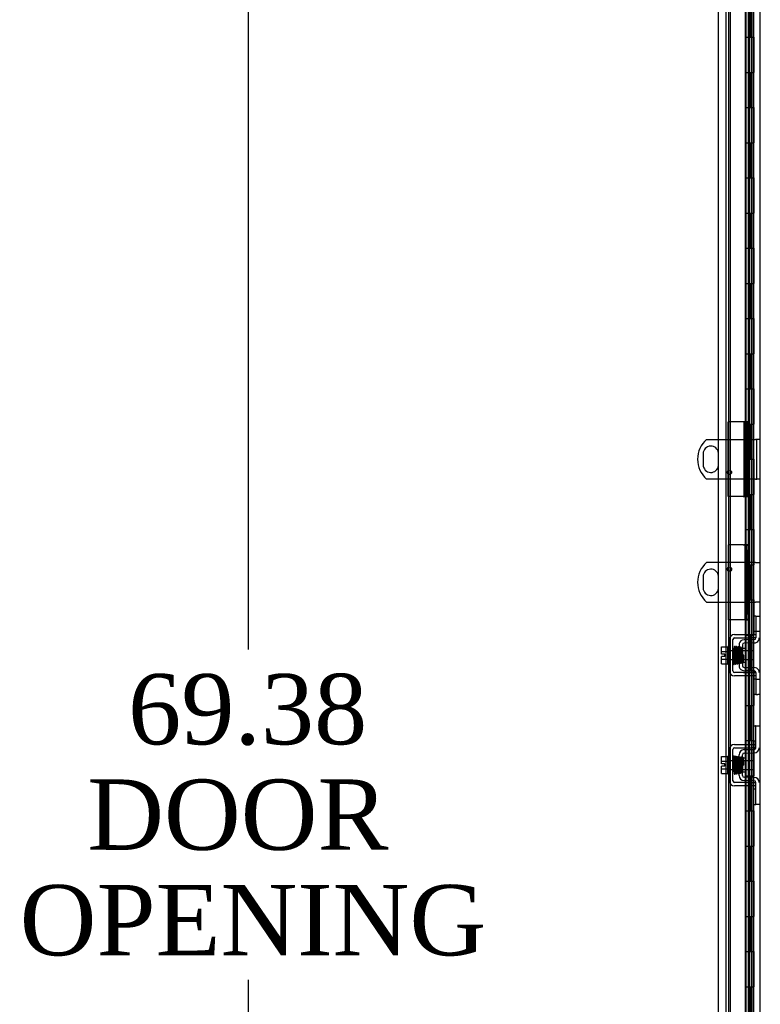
# Model space of a CAD drawing. Header units: inches. Extents: x 2 to 538, y -2 to 358.
# Tile 26 of 43: x 236 to 257, y 178 to 206. Entities that reach past the tile are written whole.
import ezdxf
from ezdxf.enums import TextEntityAlignment as Align
from ezdxf.lldxf.tags import DXFTag

# ---------------------------------------------------------------- set-up
doc = ezdxf.new("R2010")
doc.units = ezdxf.units.IN
doc.header["$MEASUREMENT"] = 0
for name, color, linetype in [('COM40153-2', 7, 'Continuous'), ('COM42667', 7, 'Continuous'), ('COM42780', 7, 'Continuous'), ('COM50780', 7, 'Continuous'), ('COM52167-13', 7, 'Continuous'), ('COM52168-13', 7, 'Continuous'), ('COM54746-68', 7, 'Continuous'), ('COM70220', 7, 'Continuous'), ('COM71189-4', 7, 'Continuous'), ('Default', 7, 'Continuous'), ('SCC19011', 7, 'Continuous'), ('SPR20265', 7, 'Continuous'), ('WAF25035', 7, 'Continuous')]:
    doc.layers.add(name, color=color, linetype=linetype)
doc.styles.add('SEACAD_Times_New_Roman', font='times.ttf')
tags = doc.linetypes.add('HIDDEN2', pattern=[0.1875, 0.125, -0.0625]).pattern_tags.tags
tags[6:7] = [DXFTag(74, 4), DXFTag(75, 0), DXFTag(340, '0'), DXFTag(46, 0.0), DXFTag(50, 0.0), DXFTag(44, 0.0), DXFTag(45, 0.0)]
tags[4:5] = [DXFTag(74, 4), DXFTag(75, 0), DXFTag(340, '0'), DXFTag(46, 0.0), DXFTag(50, 0.0), DXFTag(44, 0.0), DXFTag(45, 0.0)]
doc.dimstyles.new('HAMMOND_(STH_-_540x360)', dxfattribs={"dimtxt": 2, "dimasz": 2.5, "dimexe": 1, "dimexo": 1, "dimgap": 0.5, "dimtad": 0, "dimtih": 1, "dimtoh": 1, "dimzin": 0, "dimdsep": 46, "dimtxsty": 'SEACAD_Times_New_Roman', "dimblk1": '_SE_FILLED', "dimblk2": '_SE_FILLED', "dimsah": 1, "dimcen": 1, "dimadec": 0, "dimazin": 0, "dimtfac": 0.8, "dimtofl": 0, "dimtmove": 0, "dimatfit": 3, "dimfxl": 0, "dimtolj": 1, "dimtzin": 0, "dimarcsym": 0})

# ---------------------------------------------------------------- blocks, each defined once
blk = doc.blocks.new('SE2')
at = {"layer": 'COM40153-2', "color": 7, "linetype": 'HIDDEN2'}
for p, q in [((256.582, 194.754), (256.157, 194.754)), ((256.157, 192.629), (256.157, 194.754)), ((256.639, 194.754), (256.582, 194.754)), ((256.757, 192.629), (256.757, 194.754)), ((256.582, 192.629), (256.157, 192.629)), ((256.582, 192.629), (256.757, 192.629)), ((256.157, 191.254), (256.157, 189.129)), ((256.582, 191.254), (256.157, 191.254)), ((256.582, 191.254), (256.687, 191.254)), ((256.687, 191.254), (256.687, 191.225)), ((256.687, 191.254), (256.757, 191.254)), ((256.757, 191.225), (256.757, 191.254)), ((256.687, 191.111), (256.687, 191.225)), ((256.687, 191.111), (256.687, 190.777)), ((256.757, 191.225), (256.757, 191.111)), ((256.757, 190.777), (256.757, 191.111)), ((256.687, 190.777), (256.687, 189.606)), ((256.687, 190.777), (256.757, 190.777)), ((256.757, 190.777), (256.757, 189.606)), ((256.687, 189.606), (256.687, 189.272)), ((256.687, 189.606), (256.757, 189.606)), ((256.757, 189.272), (256.757, 189.606)), ((256.582, 189.129), (256.157, 189.129)), ((256.6, 189.129), (256.582, 189.129)), ((256.687, 189.158), (256.687, 189.272)), ((256.687, 189.158), (256.687, 189.129)), ((256.687, 189.129), (256.757, 189.129)), ((256.757, 189.272), (256.757, 189.158)), ((256.757, 189.129), (256.757, 189.158))]:
    blk.add_line(p, q, dxfattribs=at)
at = {"layer": 'COM42667', "color": 7, "linetype": 'HIDDEN2'}
for p, q in [((256.194, 187.672), (256.194, 188.563)), ((256.289, 187.672), (256.289, 188.563)), ((256.337, 188.706), (256.592, 188.706)), ((256.337, 188.611), (256.592, 188.611)), ((256.592, 188.706), (256.652, 188.706)), ((256.592, 188.611), (256.652, 188.611)), ((256.652, 188.706), (256.819, 188.706)), ((256.652, 188.611), (256.819, 188.611)), ((256.819, 188.706), (256.944, 188.706)), ((256.944, 188.611), (256.819, 188.611)), ((256.944, 188.649), (256.944, 188.611)), ((256.592, 187.624), (256.337, 187.624)), ((256.592, 187.624), (256.652, 187.624)), ((256.652, 187.624), (256.819, 187.624)), ((256.819, 187.624), (256.944, 187.624)), ((256.944, 187.624), (256.944, 187.586)), ((256.592, 187.529), (256.337, 187.529)), ((256.652, 187.529), (256.592, 187.529)), ((256.819, 187.529), (256.652, 187.529)), ((256.944, 187.529), (256.819, 187.529)), ((256.194, 184.548), (256.194, 185.439)), ((256.289, 184.548), (256.289, 185.439)), ((256.337, 185.582), (256.819, 185.582)), ((256.337, 185.487), (256.819, 185.487)), ((256.819, 185.582), (256.944, 185.582)), ((256.944, 185.487), (256.819, 185.487)), ((256.819, 184.5), (256.337, 184.5)), ((256.819, 184.405), (256.337, 184.405)), ((256.819, 184.5), (256.944, 184.5)), ((256.944, 184.405), (256.819, 184.405))]:
    blk.add_line(p, q, dxfattribs=at)
for centre, radius, start, end in [((256.337, 188.563), 0.143, 90, 180), ((256.337, 188.563), 0.048, 90, 180), ((256.337, 187.672), 0.143, 180, 270), ((256.337, 187.672), 0.048, 180, 270), ((256.337, 185.439), 0.143, 90, 180), ((256.337, 185.439), 0.048, 90, 180), ((256.337, 184.548), 0.143, 180, 270), ((256.337, 184.548), 0.048, 180, 270)]:
    blk.add_arc(centre, radius, start, end, dxfattribs=at)
at = {"layer": 'COM42780', "color": 7, "linetype": 'HIDDEN2'}
for p, q in [((256.947, 189.233), (256.88, 189.233)), ((256.88, 189.233), (256.88, 188.796)), ((256.947, 189.233), (256.947, 188.796)), ((256.947, 189.233), (256.997, 189.233)), ((256.997, 189.233), (257.039, 189.233)), ((256.947, 188.796), (256.88, 188.796)), ((256.944, 188.796), (256.944, 188.649)), ((256.997, 188.796), (256.947, 188.796)), ((257.039, 188.796), (256.997, 188.796)), ((256.608, 188.557), (256.553, 188.546)), ((256.897, 188.563), (256.608, 188.557)), ((256.899, 188.468), (256.609, 188.462)), ((256.467, 188.414), (256.467, 187.821)), ((256.562, 188.414), (256.562, 187.821)), ((256.657, 188.313), (256.562, 188.313)), ((256.657, 187.923), (256.657, 188.313)), ((256.562, 187.923), (256.657, 187.923)), ((256.553, 187.689), (256.608, 187.678)), ((256.608, 187.678), (256.897, 187.673)), ((256.609, 187.773), (256.899, 187.767)), ((256.947, 187.439), (256.88, 187.439)), ((256.88, 187.439), (256.88, 187.002)), ((256.944, 187.586), (256.944, 187.439)), ((256.947, 187.439), (256.947, 187.002)), ((256.947, 187.439), (256.997, 187.439)), ((256.997, 187.439), (257.039, 187.439)), ((256.947, 187.002), (256.88, 187.002)), ((256.947, 187.002), (256.997, 187.002)), ((257.039, 187.002), (256.997, 187.002)), ((256.88, 185.672), (256.88, 186.109)), ((256.88, 186.109), (256.93, 186.109)), ((256.944, 186.109), (256.93, 186.109)), ((256.944, 185.859), (256.944, 186.109)), ((256.944, 186.109), (257.039, 186.109)), ((256.93, 185.672), (256.88, 185.672)), ((256.93, 185.672), (256.944, 185.672)), ((256.944, 185.486), (256.944, 185.859)), ((256.608, 185.433), (256.897, 185.439)), ((256.467, 184.697), (256.467, 185.29)), ((256.562, 184.697), (256.562, 185.29)), ((256.657, 185.189), (256.562, 185.189)), ((256.609, 185.338), (256.899, 185.344)), ((256.657, 185.189), (256.657, 184.799)), ((256.562, 184.799), (256.657, 184.799)), ((256.897, 184.549), (256.608, 184.554)), ((256.899, 184.643), (256.609, 184.649)), ((256.88, 183.878), (256.88, 184.315)), ((256.88, 184.315), (256.93, 184.315)), ((256.944, 184.315), (256.93, 184.315)), ((256.944, 184.128), (256.944, 184.501)), ((256.944, 183.878), (256.944, 184.128)), ((256.88, 183.878), (256.93, 183.878)), ((256.93, 183.878), (256.944, 183.878)), ((257.039, 183.878), (256.944, 183.878))]:
    blk.add_line(p, q, dxfattribs=at)
for centre, radius, start, end in [((256.61, 188.414), 0.143, 113.3335, 180), ((256.61, 188.414), 0.048, 91, 180), ((256.896, 188.61), 0.048, 271, 0), ((256.896, 188.61), 0.143, 271, 333.0918), ((256.896, 188.61), 0.143, 333.0918, 0), ((256.61, 187.821), 0.143, 180, 246.6665), ((256.61, 187.821), 0.048, 180, 269), ((256.896, 187.625), 0.048, 0, 89), ((256.896, 187.625), 0.143, 26.9082, 89), ((256.896, 187.625), 0.143, 0, 26.9082), ((256.61, 185.29), 0.143, 91, 180), ((256.896, 185.486), 0.048, 271, 0), ((256.896, 185.486), 0.143, 271, 0), ((256.61, 185.29), 0.048, 91, 180), ((256.61, 184.697), 0.143, 180, 269), ((256.61, 184.697), 0.048, 180, 269), ((256.896, 184.501), 0.048, 0, 89), ((256.896, 184.501), 0.143, 0, 89)]:
    blk.add_arc(centre, radius, start, end, dxfattribs=at)
at = {"layer": 'COM50780', "color": 7, "linetype": 'Continuous'}
for p, q in [((255.543, 194.254), (255.882, 194.254)), ((255.445, 193.848), (255.445, 193.535)), ((255.882, 193.129), (255.543, 193.129)), ((255.882, 190.754), (255.543, 190.754)), ((255.445, 190.348), (255.445, 190.035)), ((255.543, 189.629), (255.882, 189.629))]:
    blk.add_line(p, q, dxfattribs=at)
at = {"layer": 'COM50780', "color": 7, "linetype": 'HIDDEN2'}
for p, q in [((255.882, 194.254), (256.931, 194.254)), ((256.967, 194.254), (256.931, 194.254)), ((256.967, 193.129), (256.967, 194.254)), ((257.039, 194.254), (256.967, 194.254)), ((255.883, 193.535), (255.883, 193.848)), ((256.931, 193.129), (255.882, 193.129)), ((256.931, 193.129), (256.967, 193.129)), ((257.039, 193.129), (256.967, 193.129)), ((256.931, 190.754), (255.882, 190.754)), ((256.931, 190.754), (257.039, 190.754)), ((255.883, 190.035), (255.883, 190.348)), ((255.882, 189.629), (256.931, 189.629)), ((257.039, 189.629), (256.931, 189.629))]:
    blk.add_line(p, q, dxfattribs=at)
for centre in [(256.192, 193.317), (256.192, 190.567)]:
    blk.add_circle(centre, 0.0625, dxfattribs=at)
at = {"layer": 'COM50780', "color": 7, "linetype": 'Continuous'}
for centre, radius, start, end in [((256.039, 193.692), 0.75, 131.4096, 228.5904), ((255.664, 193.848), 0.219, 4.7459, 180), ((255.664, 193.535), 0.219, 180, 355.2541), ((256.039, 190.192), 0.75, 131.4096, 228.5904), ((255.664, 190.348), 0.219, 4.7459, 180), ((255.664, 190.035), 0.219, 180, 355.2541)]:
    blk.add_arc(centre, radius, start, end, dxfattribs=at)
at = {"layer": 'COM50780', "color": 7, "linetype": 'HIDDEN2'}
for centre, start, end in [((255.664, 193.848), 0, 4.7459), ((255.664, 193.535), 355.2541, 0), ((255.664, 190.348), 0, 4.7459), ((255.664, 190.035), 355.2541, 0)]:
    blk.add_arc(centre, 0.219, start, end, dxfattribs=at)
at = {"layer": 'COM52167-13', "color": 7, "linetype": 'Continuous'}
for p, q in [((255.882, 151.541), (255.882, 221.842)), ((256.652, 151.493), (256.652, 221.89))]:
    blk.add_line(p, q, dxfattribs=at)
at = {"layer": 'COM52167-13', "color": 7, "linetype": 'HIDDEN2'}
for p, q in [((256.757, 194.754), (256.757, 220.917)), ((256.757, 194.754), (256.688, 194.754)), ((256.688, 194.754), (256.688, 192.628)), ((256.688, 192.628), (256.757, 192.628)), ((256.757, 152.466), (256.757, 192.628))]:
    blk.add_line(p, q, dxfattribs=at)
at = {"layer": 'COM52168-13', "color": 7, "linetype": 'HIDDEN2'}
for p, q in [((256.6, 194.754), (256.6, 192.628)), ((256.692, 194.754), (256.692, 192.628)), ((256.757, 192.628), (256.757, 194.754)), ((256.692, 191.255), (256.6, 191.255)), ((256.639, 189.129), (256.639, 191.255)), ((256.688, 189.129), (256.688, 191.255)), ((256.752, 191.255), (256.692, 191.255)), ((256.752, 191.255), (256.757, 191.255)), ((256.687, 189.129), (256.6, 189.129)), ((256.757, 189.129), (256.757, 189.129))]:
    blk.add_line(p, q, dxfattribs=at)
at = {"layer": 'COM54746-68', "color": 7, "linetype": 'HIDDEN2'}
for p, q in [((256.166, 220.692), (256.166, 152.692)), ((256.721, 220.692), (256.721, 152.692)), ((256.821, 152.692), (256.821, 220.692)), ((256.771, 205.692), (256.771, 206.692)), ((256.812, 205.692), (256.812, 206.692)), ((256.888, 205.692), (256.888, 206.692)), ((256.76, 204.692), (256.76, 205.692)), ((256.857, 205.692), (256.888, 205.692)), ((256.883, 205.692), (256.883, 204.692)), ((256.888, 204.692), (256.888, 205.692)), ((256.771, 203.692), (256.771, 204.692)), ((256.812, 203.692), (256.812, 204.692)), ((256.857, 204.692), (256.888, 204.692)), ((256.888, 203.692), (256.888, 204.692)), ((256.76, 202.692), (256.76, 203.692)), ((256.857, 203.692), (256.888, 203.692)), ((256.883, 203.692), (256.883, 202.692)), ((256.888, 202.692), (256.888, 203.692)), ((256.771, 201.692), (256.771, 202.692)), ((256.812, 201.692), (256.812, 202.692)), ((256.857, 202.692), (256.888, 202.692)), ((256.888, 201.692), (256.888, 202.692)), ((256.76, 200.692), (256.76, 201.692)), ((256.857, 201.692), (256.888, 201.692)), ((256.883, 201.692), (256.883, 200.692)), ((256.888, 200.692), (256.888, 201.692)), ((256.771, 199.692), (256.771, 200.692)), ((256.812, 199.692), (256.812, 200.692)), ((256.857, 200.692), (256.888, 200.692)), ((256.888, 199.692), (256.888, 200.692)), ((256.76, 198.692), (256.76, 199.692)), ((256.857, 199.692), (256.888, 199.692)), ((256.883, 199.692), (256.883, 198.692)), ((256.888, 198.692), (256.888, 199.692)), ((256.771, 197.692), (256.771, 198.692)), ((256.812, 197.692), (256.812, 198.692)), ((256.857, 198.692), (256.888, 198.692)), ((256.888, 197.692), (256.888, 198.692)), ((256.76, 196.692), (256.76, 197.692)), ((256.857, 197.692), (256.888, 197.692)), ((256.883, 197.692), (256.883, 196.692)), ((256.888, 196.692), (256.888, 197.692)), ((256.771, 195.692), (256.771, 196.692)), ((256.812, 195.692), (256.812, 196.692)), ((256.857, 196.692), (256.888, 196.692)), ((256.888, 195.692), (256.888, 196.692)), ((256.76, 194.692), (256.76, 195.692)), ((256.857, 195.692), (256.888, 195.692)), ((256.883, 195.692), (256.883, 194.692)), ((256.888, 194.692), (256.888, 195.692)), ((256.771, 193.692), (256.771, 194.692)), ((256.812, 193.692), (256.812, 194.692)), ((256.857, 194.692), (256.888, 194.692)), ((256.888, 193.692), (256.888, 194.692)), ((256.76, 192.692), (256.76, 193.692)), ((256.857, 193.692), (256.888, 193.692)), ((256.883, 193.692), (256.883, 192.692)), ((256.888, 192.692), (256.888, 193.692)), ((256.771, 191.692), (256.771, 192.692)), ((256.812, 191.692), (256.812, 192.692)), ((256.857, 192.692), (256.888, 192.692)), ((256.888, 191.692), (256.888, 192.692)), ((256.76, 190.692), (256.76, 191.692)), ((256.857, 191.692), (256.888, 191.692)), ((256.883, 191.692), (256.883, 190.692)), ((256.888, 190.692), (256.888, 191.692)), ((256.771, 189.692), (256.771, 190.692)), ((256.812, 189.692), (256.812, 190.692)), ((256.857, 190.692), (256.888, 190.692)), ((256.888, 189.692), (256.888, 190.692)), ((256.76, 188.692), (256.76, 189.692)), ((256.857, 189.692), (256.888, 189.692)), ((256.883, 189.692), (256.883, 188.692)), ((256.888, 188.692), (256.888, 189.692)), ((256.771, 187.692), (256.771, 188.692)), ((256.812, 187.692), (256.812, 188.692)), ((256.857, 188.692), (256.888, 188.692)), ((256.888, 187.692), (256.888, 188.692)), ((256.76, 186.692), (256.76, 187.692)), ((256.857, 187.692), (256.888, 187.692)), ((256.883, 187.692), (256.883, 186.692)), ((256.888, 186.692), (256.888, 187.692)), ((256.771, 185.692), (256.771, 186.692)), ((256.812, 185.692), (256.812, 186.692)), ((256.857, 186.692), (256.888, 186.692)), ((256.888, 185.692), (256.888, 186.692)), ((256.76, 184.692), (256.76, 185.692)), ((256.857, 185.692), (256.888, 185.692)), ((256.883, 185.692), (256.883, 184.692)), ((256.888, 184.692), (256.888, 185.692)), ((256.771, 183.692), (256.771, 184.692)), ((256.812, 183.692), (256.812, 184.692)), ((256.857, 184.692), (256.888, 184.692)), ((256.888, 183.692), (256.888, 184.692)), ((256.76, 182.692), (256.76, 183.692)), ((256.857, 183.692), (256.888, 183.692)), ((256.883, 183.692), (256.883, 182.692)), ((256.888, 182.692), (256.888, 183.692)), ((256.771, 181.692), (256.771, 182.692)), ((256.812, 181.692), (256.812, 182.692)), ((256.857, 182.692), (256.888, 182.692)), ((256.888, 181.692), (256.888, 182.692)), ((256.76, 180.692), (256.76, 181.692)), ((256.857, 181.692), (256.888, 181.692)), ((256.883, 181.692), (256.883, 180.692)), ((256.888, 180.692), (256.888, 181.692)), ((256.771, 179.692), (256.771, 180.692)), ((256.812, 179.692), (256.812, 180.692)), ((256.857, 180.692), (256.888, 180.692)), ((256.888, 179.692), (256.888, 180.692)), ((256.76, 178.692), (256.76, 179.692)), ((256.857, 179.692), (256.888, 179.692)), ((256.883, 179.692), (256.883, 178.692)), ((256.888, 178.692), (256.888, 179.692)), ((256.771, 177.692), (256.771, 178.692)), ((256.812, 177.692), (256.812, 178.692)), ((256.857, 178.692), (256.888, 178.692)), ((256.888, 177.692), (256.888, 178.692))]:
    blk.add_line(p, q, dxfattribs=at)
at = {"layer": 'COM54746-68', "color": 7, "linetype": 'Continuous'}
for p, q in [((256.654, 206.692), (256.654, 205.692)), ((256.857, 206.692), (256.857, 205.692)), ((256.654, 205.692), (256.857, 205.692)), ((256.654, 205.692), (256.857, 205.692)), ((256.654, 205.692), (256.654, 204.692)), ((256.857, 205.692), (256.857, 204.692)), ((256.654, 204.692), (256.654, 203.692)), ((256.654, 204.692), (256.857, 204.692)), ((256.654, 204.692), (256.857, 204.692)), ((256.857, 204.692), (256.857, 203.692)), ((256.654, 203.692), (256.857, 203.692)), ((256.654, 203.692), (256.857, 203.692)), ((256.654, 203.692), (256.654, 202.692)), ((256.857, 203.692), (256.857, 202.692)), ((256.654, 202.692), (256.654, 201.692)), ((256.654, 202.692), (256.857, 202.692)), ((256.654, 202.692), (256.857, 202.692)), ((256.857, 202.692), (256.857, 201.692)), ((256.654, 201.692), (256.857, 201.692)), ((256.654, 201.692), (256.857, 201.692)), ((256.654, 201.692), (256.654, 200.692)), ((256.857, 201.692), (256.857, 200.692)), ((256.654, 200.692), (256.654, 199.692)), ((256.654, 200.692), (256.857, 200.692)), ((256.654, 200.692), (256.857, 200.692)), ((256.857, 200.692), (256.857, 199.692)), ((256.654, 199.692), (256.857, 199.692)), ((256.654, 199.692), (256.857, 199.692)), ((256.654, 199.692), (256.654, 198.692)), ((256.857, 199.692), (256.857, 198.692)), ((256.654, 198.692), (256.654, 197.692)), ((256.654, 198.692), (256.857, 198.692)), ((256.654, 198.692), (256.857, 198.692)), ((256.857, 198.692), (256.857, 197.692)), ((256.654, 197.692), (256.857, 197.692)), ((256.654, 197.692), (256.857, 197.692)), ((256.654, 197.692), (256.654, 196.692)), ((256.857, 197.692), (256.857, 196.692)), ((256.654, 196.692), (256.654, 195.692)), ((256.654, 196.692), (256.857, 196.692)), ((256.654, 196.692), (256.857, 196.692)), ((256.857, 196.692), (256.857, 195.692)), ((256.654, 195.692), (256.857, 195.692)), ((256.654, 195.692), (256.857, 195.692)), ((256.654, 195.692), (256.654, 194.692)), ((256.857, 195.692), (256.857, 194.692)), ((256.654, 194.692), (256.654, 193.692)), ((256.654, 194.692), (256.857, 194.692)), ((256.654, 194.692), (256.857, 194.692)), ((256.857, 194.692), (256.857, 193.692)), ((256.654, 193.692), (256.857, 193.692)), ((256.654, 193.692), (256.857, 193.692)), ((256.654, 193.692), (256.654, 192.692)), ((256.857, 193.692), (256.857, 192.692)), ((256.654, 192.692), (256.654, 191.692)), ((256.654, 192.692), (256.857, 192.692)), ((256.654, 192.692), (256.857, 192.692)), ((256.857, 192.692), (256.857, 191.692)), ((256.654, 191.692), (256.857, 191.692)), ((256.654, 191.692), (256.857, 191.692)), ((256.654, 191.692), (256.654, 190.692)), ((256.857, 191.692), (256.857, 190.692)), ((256.654, 190.692), (256.654, 189.692)), ((256.654, 190.692), (256.857, 190.692)), ((256.654, 190.692), (256.857, 190.692)), ((256.857, 190.692), (256.857, 189.692)), ((256.654, 189.692), (256.857, 189.692)), ((256.654, 189.692), (256.857, 189.692)), ((256.654, 189.692), (256.654, 188.692)), ((256.857, 189.692), (256.857, 188.692)), ((256.654, 188.692), (256.654, 187.692)), ((256.654, 188.692), (256.857, 188.692)), ((256.654, 188.692), (256.857, 188.692)), ((256.857, 188.692), (256.857, 187.692)), ((256.654, 187.692), (256.857, 187.692)), ((256.654, 187.692), (256.857, 187.692)), ((256.654, 187.692), (256.654, 186.692)), ((256.857, 187.692), (256.857, 186.692)), ((256.654, 186.692), (256.654, 185.692)), ((256.654, 186.692), (256.857, 186.692)), ((256.654, 186.692), (256.857, 186.692)), ((256.857, 186.692), (256.857, 185.692)), ((256.654, 185.692), (256.857, 185.692)), ((256.654, 185.692), (256.857, 185.692)), ((256.654, 185.692), (256.654, 184.692)), ((256.857, 185.692), (256.857, 184.692)), ((256.654, 184.692), (256.654, 183.692)), ((256.654, 184.692), (256.857, 184.692)), ((256.654, 184.692), (256.857, 184.692)), ((256.857, 184.692), (256.857, 183.692)), ((256.654, 183.692), (256.857, 183.692)), ((256.654, 183.692), (256.857, 183.692)), ((256.654, 183.692), (256.654, 182.692)), ((256.857, 183.692), (256.857, 182.692)), ((256.654, 182.692), (256.654, 181.692)), ((256.654, 182.692), (256.857, 182.692)), ((256.654, 182.692), (256.857, 182.692)), ((256.857, 182.692), (256.857, 181.692)), ((256.654, 181.692), (256.857, 181.692)), ((256.654, 181.692), (256.857, 181.692)), ((256.654, 181.692), (256.654, 180.692)), ((256.857, 181.692), (256.857, 180.692)), ((256.654, 180.692), (256.654, 179.692)), ((256.654, 180.692), (256.857, 180.692)), ((256.654, 180.692), (256.857, 180.692)), ((256.857, 180.692), (256.857, 179.692)), ((256.654, 179.692), (256.857, 179.692)), ((256.654, 179.692), (256.857, 179.692)), ((256.654, 179.692), (256.654, 178.692)), ((256.857, 179.692), (256.857, 178.692)), ((256.654, 178.692), (256.654, 177.692)), ((256.654, 178.692), (256.857, 178.692)), ((256.654, 178.692), (256.857, 178.692)), ((256.857, 178.692), (256.857, 177.692))]:
    blk.add_line(p, q, dxfattribs=at)
at = {"layer": 'COM70220', "color": 7, "linetype": 'HIDDEN2'}
blk.add_line((256.227, 152.012), (256.227, 221.159), dxfattribs=at)
at = {"layer": 'COM71189-4', "color": 7, "linetype": 'HIDDEN2'}
blk.add_line((256.102, 151.898), (256.102, 221.273), dxfattribs=at)
at = {"layer": 'COM71189-4', "color": 7, "linetype": 'Continuous'}
blk.add_line((257.069, 151.898), (257.069, 221.273), dxfattribs=at)
at = {"layer": 'SCC19011', "color": 7, "linetype": 'HIDDEN2'}
for p, q in [((255.968, 188.359), (256.149, 188.359)), ((255.968, 188.226), (255.968, 188.359)), ((255.968, 188.226), (256.149, 188.226)), ((255.968, 188.152), (255.968, 188.226)), ((256.881, 188.24), (256.149, 188.24)), ((256.881, 187.996), (256.881, 188.24)), ((256.063, 188.152), (255.968, 188.152)), ((255.968, 188.009), (255.968, 188.084)), ((256.063, 188.084), (255.968, 188.084)), ((255.968, 188.009), (256.149, 188.009)), ((255.968, 187.877), (255.968, 188.009)), ((256.063, 188.084), (256.063, 188.152)), ((256.149, 187.996), (256.881, 187.996)), ((255.968, 187.877), (256.149, 187.877)), ((255.968, 185.235), (256.149, 185.235)), ((255.968, 185.102), (255.968, 185.235)), ((255.968, 185.102), (256.149, 185.102)), ((255.968, 185.028), (255.968, 185.102)), ((256.881, 185.116), (256.149, 185.116)), ((256.881, 185.116), (256.881, 184.872)), ((256.063, 185.028), (255.968, 185.028)), ((255.968, 184.885), (255.968, 184.96)), ((256.063, 184.96), (255.968, 184.96)), ((255.968, 184.885), (256.149, 184.885)), ((255.968, 184.753), (255.968, 184.885)), ((256.063, 184.96), (256.063, 185.028)), ((256.149, 184.872), (256.881, 184.872)), ((255.968, 184.753), (256.149, 184.753))]:
    blk.add_line(p, q, dxfattribs=at)
at = {"layer": 'SPR20265', "color": 7, "linetype": 'HIDDEN2'}
for p, q in [((256.601, 188.118), (256.566, 188.118)), ((256.601, 184.994), (256.566, 184.994))]:
    blk.add_line(p, q, dxfattribs=at)
for centre, radius, start, end in [((261.239, 188.295), 4.954, 180.0627, 184.8324), ((261.211, 188.294), 4.891, 180.0417, 184.8553), ((261.239, 184.816), 4.954, 175.1676, 179.9373), ((256.421, 185.218), 0.0181, 0.2962, 180.6354), ((261.211, 184.817), 4.891, 179.5941, 179.9583)]:
    blk.add_arc(centre, radius, start, end, dxfattribs=at)
blk.add_ellipse((256.302, 188.29), major_axis=(0.0175, 0), ratio=0.707107, start_param=0.007092, end_param=3.171396, dxfattribs=at)
blk.add_ellipse((256.302, 184.821), major_axis=(0.0175, 0), ratio=0.707107, dxfattribs=at)
for points, knots in [([(256.326, 188.344), (256.325, 188.335), (256.323, 188.31), (256.322, 188.275), (256.321, 188.26)], [0.1067733, 0.1067733, 0.1067733, 0.1067733, 0.2186198, 0.288347, 0.288347, 0.288347, 0.288347]), ([(256.364, 188.353), (256.364, 188.356), (256.363, 188.362), (256.357, 188.369), (256.35, 188.372), (256.343, 188.372), (256.336, 188.37), (256.332, 188.365), (256.329, 188.36), (256.328, 188.356), (256.328, 188.354)], [0, 0, 0, 0, 0.156089, 0.311601, 0.454811, 0.580816, 0.702069, 0.815536, 0.915769, 1, 1, 1, 1]), ([(256.329, 188.353), (256.33, 188.349), (256.332, 188.342), (256.335, 188.293), (256.338, 188.218), (256.34, 188.139), (256.343, 188.074), (256.344, 188.025), (256.346, 187.98), (256.348, 187.94), (256.35, 187.908), (256.352, 187.887), (256.353, 187.879), (256.354, 187.879), (256.355, 187.879)], [0, 0, 0, 0, 0.1061362, 0.2174647, 0.333926, 0.4557017, 0.5188968, 0.5834438, 0.6493904, 0.7166983, 0.7853922, 0.8555186, 0.9270505, 0.9466489, 0.9466489, 0.9466489, 0.9466489]), ([(256.388, 187.89), (256.387, 187.89), (256.386, 187.891), (256.384, 187.915), (256.382, 187.963), (256.38, 188.015), (256.378, 188.06), (256.376, 188.109), (256.375, 188.159), (256.373, 188.209), (256.371, 188.255), (256.369, 188.296), (256.368, 188.328), (256.366, 188.35), (256.364, 188.354), (256.364, 188.356)], [0.0603561, 0.0603561, 0.0603561, 0.0603561, 0.1038936, 0.2137208, 0.3293588, 0.3897246, 0.4515679, 0.5148967, 0.5797272, 0.6460597, 0.7138612, 0.7831568, 0.8539667, 0.9262377, 1, 1, 1, 1]), ([(256.377, 188.344), (256.376, 188.336), (256.374, 188.322), (256.372, 188.283), (256.371, 188.259), (256.371, 188.255)], [0, 0, 0, 0, 0.1246717, 0.2494602, 0.2700157, 0.2700157, 0.2700157, 0.2700157]), ([(256.413, 188.346), (256.413, 188.347), (256.413, 188.349), (256.412, 188.351), (256.411, 188.354), (256.41, 188.357), (256.408, 188.359), (256.405, 188.361), (256.402, 188.363), (256.397, 188.364), (256.391, 188.363), (256.384, 188.359), (256.378, 188.35), (256.377, 188.344), (256.377, 188.34)], [0, 0, 0, 0, 0.042091, 0.081647, 0.120191, 0.15929, 0.200316, 0.244307, 0.29197, 0.343782, 0.463061, 0.615509, 0.797242, 1, 1, 1, 1]), ([(256.379, 188.342), (256.379, 188.342), (256.381, 188.34), (256.383, 188.315), (256.386, 188.266), (256.388, 188.215), (256.389, 188.171), (256.391, 188.123), (256.393, 188.075), (256.394, 188.027), (256.396, 187.983), (256.398, 187.945), (256.4, 187.915), (256.402, 187.895), (256.403, 187.892), (256.404, 187.89)], [0.053432, 0.053432, 0.053432, 0.053432, 0.1058673, 0.2171381, 0.3338118, 0.3944484, 0.4564245, 0.5197508, 0.5844221, 0.6504012, 0.7176964, 0.7863335, 0.8562538, 0.9274659, 1, 1, 1, 1]), ([(256.438, 187.894), (256.437, 187.897), (256.436, 187.902), (256.433, 187.948), (256.43, 188.006), (256.428, 188.062), (256.426, 188.109), (256.425, 188.157), (256.423, 188.204), (256.421, 188.249), (256.419, 188.288), (256.417, 188.32), (256.416, 188.342), (256.414, 188.351), (256.413, 188.351), (256.413, 188.351)], [0, 0, 0, 0, 0.1045038, 0.2144634, 0.330083, 0.3903051, 0.451994, 0.5151688, 0.5798125, 0.6459641, 0.7136653, 0.7828829, 0.8536605, 0.9260423, 0.9527188, 0.9527188, 0.9527188, 0.9527188]), ([(256.427, 188.338), (256.426, 188.333), (256.424, 188.311), (256.422, 188.272), (256.421, 188.249)], [0.1071892, 0.1071892, 0.1071892, 0.1071892, 0.2193565, 0.3334396, 0.3334396, 0.3334396, 0.3334396]), ([(256.465, 188.333), (256.465, 188.338), (256.464, 188.344), (256.457, 188.353), (256.451, 188.355), (256.447, 188.356), (256.443, 188.356), (256.44, 188.355), (256.436, 188.353), (256.433, 188.35), (256.431, 188.347), (256.429, 188.343), (256.429, 188.34), (256.429, 188.339)], [0, 0, 0, 0, 0.314139, 0.451364, 0.572135, 0.625408, 0.67627, 0.728029, 0.781154, 0.835554, 0.89067, 0.945715, 1, 1, 1, 1]), ([(256.43, 188.335), (256.431, 188.329), (256.432, 188.319), (256.435, 188.281), (256.437, 188.235), (256.439, 188.185), (256.44, 188.135), (256.443, 188.075), (256.445, 188.012), (256.448, 187.957), (256.45, 187.921), (256.452, 187.902), (256.454, 187.894), (256.459, 187.887), (256.465, 187.883), (256.472, 187.882), (256.478, 187.884), (256.485, 187.888), (256.488, 187.894), (256.491, 187.906), (256.493, 187.933), (256.495, 187.967), (256.496, 187.986), (256.496, 187.993)], [0, 0, 0, 0, 0.0498062, 0.0966276, 0.140488, 0.1813946, 0.2193247, 0.2542949, 0.3151029, 0.3652644, 0.4095039, 0.4485899, 0.4658122, 0.4799438, 0.4861373, 0.4916742, 0.500166, 0.5061157, 0.5157515, 0.5507685, 0.6061814, 0.6406611, 0.6597863, 0.6597863, 0.6597863, 0.6597863]), ([(256.485, 187.911), (256.486, 187.911), (256.485, 187.917), (256.483, 187.94), (256.482, 187.974), (256.48, 188.013), (256.478, 188.064), (256.476, 188.124), (256.473, 188.192), (256.471, 188.257), (256.468, 188.314), (256.466, 188.329), (256.465, 188.337)], [0.5362763, 0.5362763, 0.5362763, 0.5362763, 0.5625298, 0.6122564, 0.6441552, 0.6807294, 0.7220204, 0.7680595, 0.8188387, 0.874429, 0.9347864, 1, 1, 1, 1]), ([(256.478, 188.333), (256.477, 188.33), (256.476, 188.324), (256.474, 188.294), (256.472, 188.264), (256.471, 188.247), (256.471, 188.245)], [0, 0, 0, 0, 0.0492216, 0.0955582, 0.1390455, 0.1445963, 0.1445963, 0.1445963, 0.1445963]), ([(256.514, 188.331), (256.514, 188.332), (256.514, 188.335), (256.512, 188.339), (256.51, 188.343), (256.506, 188.346), (256.5, 188.349), (256.492, 188.349), (256.486, 188.346), (256.481, 188.341), (256.478, 188.335), (256.478, 188.332), (256.478, 188.329)], [0, 0, 0, 0, 0.063176, 0.129473, 0.197366, 0.265212, 0.394679, 0.515177, 0.639946, 0.76535, 0.886036, 1, 1, 1, 1]), ([(256.479, 188.328), (256.48, 188.327), (256.481, 188.323), (256.484, 188.286), (256.487, 188.222), (256.49, 188.153), (256.492, 188.094), (256.494, 188.05), (256.495, 188.007), (256.497, 187.969), (256.499, 187.938), (256.501, 187.916), (256.503, 187.905), (256.504, 187.905), (256.504, 187.905)], [0.0138524, 0.0138524, 0.0138524, 0.0138524, 0.1062824, 0.2178177, 0.3344917, 0.4564531, 0.5197117, 0.5842959, 0.6502411, 0.7175013, 0.7860951, 0.8560626, 0.9273599, 0.9665702, 0.9665702, 0.9665702, 0.9665702]), ([(256.538, 187.912), (256.538, 187.912), (256.536, 187.914), (256.534, 187.942), (256.531, 187.99), (256.529, 188.039), (256.527, 188.081), (256.526, 188.125), (256.524, 188.17), (256.522, 188.214), (256.521, 188.255), (256.519, 188.289), (256.517, 188.315), (256.515, 188.331), (256.514, 188.333), (256.513, 188.333)], [0.0386163, 0.0386163, 0.0386163, 0.0386163, 0.1041999, 0.2141673, 0.3298094, 0.3901346, 0.4519229, 0.5151799, 0.5799285, 0.646185, 0.7139159, 0.7831552, 0.853933, 0.9262015, 0.98991, 0.98991, 0.98991, 0.98991]), ([(256.588, 187.918), (256.587, 187.921), (256.585, 187.928), (256.583, 187.959), (256.581, 187.999), (256.579, 188.045), (256.577, 188.091), (256.575, 188.147), (256.573, 188.208), (256.57, 188.261), (256.568, 188.298), (256.566, 188.318), (256.562, 188.336), (256.546, 188.342), (256.538, 188.339), (256.532, 188.334), (256.526, 188.322), (256.525, 188.302), (256.522, 188.262), (256.521, 188.246), (256.521, 188.24)], [0, 0, 0, 0, 0.0490707, 0.0953048, 0.1387054, 0.1792209, 0.2168158, 0.2514794, 0.3116129, 0.3613366, 0.4052099, 0.4436728, 0.4786903, 0.4958188, 0.5072076, 0.5145844, 0.52541, 0.6107603, 0.6434618, 0.6599898, 0.6599898, 0.6599898, 0.6599898]), ([(256.532, 188.312), (256.532, 188.312), (256.532, 188.306), (256.534, 188.285), (256.536, 188.25), (256.537, 188.212), (256.539, 188.162), (256.542, 188.103), (256.544, 188.04), (256.547, 187.98), (256.55, 187.93), (256.552, 187.92), (256.553, 187.915)], [0.5328988, 0.5328988, 0.5328988, 0.5328988, 0.5569074, 0.6092128, 0.6423045, 0.6799166, 0.7220481, 0.7687139, 0.8198491, 0.8754774, 0.935522, 1, 1, 1, 1]), ([(256.302, 187.882), (256.302, 187.879), (256.303, 187.874), (256.307, 187.866), (256.312, 187.861), (256.318, 187.86), (256.323, 187.859), (256.326, 187.86), (256.33, 187.862), (256.333, 187.864), (256.335, 187.867), (256.337, 187.87), (256.338, 187.873), (256.338, 187.876), (256.338, 187.877)], [0, 0, 0, 0, 0.174153, 0.333945, 0.47646, 0.59716, 0.649734, 0.701139, 0.752042, 0.802639, 0.852867, 0.902545, 0.951555, 1, 1, 1, 1]), ([(256.34, 187.88), (256.341, 187.885), (256.343, 187.91), (256.345, 187.954), (256.346, 187.98)], [0.1085336, 0.1085336, 0.1085336, 0.1085336, 0.2217151, 0.3383123, 0.3383123, 0.3383123, 0.3383123]), ([(256.355, 187.881), (256.355, 187.881), (256.355, 187.879), (256.356, 187.877), (256.357, 187.874), (256.36, 187.872), (256.362, 187.87), (256.365, 187.869), (256.37, 187.868), (256.376, 187.868), (256.383, 187.873), (256.389, 187.882), (256.39, 187.888), (256.391, 187.893)], [0.0725895, 0.0725895, 0.0725895, 0.0725895, 0.0862289, 0.1249883, 0.163044, 0.2021154, 0.2436891, 0.2889083, 0.338607, 0.4554382, 0.607761, 0.7920008, 1, 1, 1, 1]), ([(256.39, 187.888), (256.391, 187.897), (256.393, 187.912), (256.395, 187.953), (256.396, 187.978), (256.396, 187.982)], [0, 0, 0, 0, 0.1263356, 0.2522274, 0.2747382, 0.2747382, 0.2747382, 0.2747382]), ([(256.403, 187.893), (256.403, 187.89), (256.404, 187.886), (256.407, 187.881), (256.411, 187.877), (256.417, 187.875), (256.424, 187.875), (256.431, 187.877), (256.436, 187.882), (256.439, 187.887), (256.439, 187.891), (256.439, 187.893)], [0, 0, 0, 0, 0.147667, 0.223434, 0.298136, 0.43794, 0.563031, 0.685887, 0.803032, 0.90871, 1, 1, 1, 1]), ([(256.438, 187.89), (256.439, 187.893), (256.441, 187.899), (256.444, 187.939), (256.446, 187.976), (256.446, 187.994)], [0, 0, 0, 0, 0.1086563, 0.2221233, 0.3051489, 0.3051489, 0.3051489, 0.3051489]), ([(256.504, 187.908), (256.504, 187.907), (256.504, 187.905), (256.504, 187.903), (256.505, 187.9), (256.507, 187.897), (256.509, 187.895), (256.513, 187.892), (256.519, 187.89), (256.526, 187.891), (256.533, 187.895), (256.539, 187.903), (256.54, 187.909), (256.54, 187.912)], [0, 0, 0, 0, 0.035882, 0.073188, 0.112909, 0.155738, 0.202044, 0.251913, 0.361271, 0.485727, 0.637722, 0.812554, 1, 1, 1, 1]), ([(256.54, 187.908), (256.54, 187.913), (256.542, 187.922), (256.544, 187.954), (256.545, 187.982), (256.546, 187.997)], [0, 0, 0, 0, 0.0498287, 0.096661, 0.1398853, 0.1398853, 0.1398853, 0.1398853]), ([(256.552, 187.918), (256.553, 187.915), (256.554, 187.909), (256.559, 187.902), (256.567, 187.898), (256.574, 187.898), (256.58, 187.9), (256.585, 187.905), (256.588, 187.91), (256.589, 187.914), (256.589, 187.916)], [0, 0, 0, 0, 0.171749, 0.337669, 0.486578, 0.613302, 0.730062, 0.835396, 0.925606, 1, 1, 1, 1]), ([(256.589, 187.915), (256.59, 187.917), (256.591, 187.924), (256.593, 187.942), (256.594, 187.967), (256.596, 187.999), (256.598, 188.036), (256.599, 188.077), (256.6, 188.102), (256.601, 188.118)], [0.1262894, 0.1262894, 0.1262894, 0.1262894, 0.2522008, 0.3777822, 0.5029693, 0.6277666, 0.7522043, 0.8763068, 1, 1, 1, 1]), ([(256.338, 185.236), (256.338, 185.236), (256.338, 185.237), (256.338, 185.239), (256.336, 185.242), (256.335, 185.245), (256.333, 185.247), (256.33, 185.249), (256.327, 185.251), (256.322, 185.252), (256.316, 185.251), (256.309, 185.247), (256.303, 185.239), (256.302, 185.233), (256.302, 185.229)], [0.0247586, 0.0247586, 0.0247586, 0.0247586, 0.0394799, 0.0780267, 0.1170502, 0.1577954, 0.2011902, 0.2478129, 0.2979655, 0.3517973, 0.4729948, 0.6248981, 0.8034762, 1, 1, 1, 1]), ([(256.304, 185.23), (256.304, 185.23), (256.306, 185.228), (256.308, 185.197), (256.311, 185.143), (256.313, 185.088), (256.315, 185.041), (256.316, 184.991), (256.318, 184.94), (256.32, 184.89), (256.321, 184.845), (256.323, 184.806), (256.325, 184.776), (256.327, 184.758), (256.328, 184.756), (256.329, 184.755)], [0.041658, 0.041658, 0.041658, 0.041658, 0.1062331, 0.2177365, 0.3345116, 0.3951575, 0.4571173, 0.5204025, 0.5850154, 0.650919, 0.7181243, 0.7866617, 0.856475, 0.927577, 0.9945625, 0.9945625, 0.9945625, 0.9945625]), ([(256.363, 184.759), (256.363, 184.76), (256.361, 184.765), (256.358, 184.809), (256.355, 184.869), (256.353, 184.927), (256.352, 184.975), (256.35, 185.026), (256.348, 185.076), (256.347, 185.124), (256.345, 185.166), (256.343, 185.201), (256.341, 185.226), (256.339, 185.237), (256.338, 185.237), (256.338, 185.237)], [0.0084013, 0.0084013, 0.0084013, 0.0084013, 0.1047673, 0.2149815, 0.3308118, 0.3911182, 0.4528716, 0.5160814, 0.5807303, 0.6468516, 0.7144807, 0.783578, 0.8541849, 0.926338, 0.9626406, 0.9626406, 0.9626406, 0.9626406]), ([(256.353, 185.228), (256.352, 185.224), (256.35, 185.202), (256.347, 185.16), (256.346, 185.134), (256.346, 185.132)], [0.1075026, 0.1075026, 0.1075026, 0.1075026, 0.219859, 0.336958, 0.3455788, 0.3455788, 0.3455788, 0.3455788]), ([(256.391, 185.218), (256.39, 185.224), (256.389, 185.231), (256.382, 185.24), (256.377, 185.243), (256.372, 185.243), (256.368, 185.243), (256.365, 185.242), (256.361, 185.24), (256.358, 185.237), (256.356, 185.234), (256.354, 185.23), (256.354, 185.227), (256.354, 185.226)], [0, 0, 0, 0, 0.337377, 0.476585, 0.593946, 0.643993, 0.690857, 0.738213, 0.787078, 0.837877, 0.890521, 0.944659, 1, 1, 1, 1]), ([(256.355, 185.221), (256.356, 185.213), (256.358, 185.197), (256.361, 185.142), (256.363, 185.072), (256.366, 184.992), (256.369, 184.912), (256.372, 184.843), (256.374, 184.789), (256.376, 184.775), (256.377, 184.767)], [0, 0, 0, 0, 0.125356, 0.250547, 0.375714, 0.500726, 0.625702, 0.75054, 0.875328, 1, 1, 1, 1]), ([(256.412, 184.769), (256.411, 184.776), (256.409, 184.791), (256.407, 184.843), (256.404, 184.913), (256.401, 184.992), (256.398, 185.072), (256.396, 185.143), (256.393, 185.199), (256.391, 185.214), (256.39, 185.223)], [0, 0, 0, 0, 0.123677, 0.247763, 0.372182, 0.497025, 0.622181, 0.747773, 0.873664, 1, 1, 1, 1]), ([(256.404, 185.221), (256.403, 185.218), (256.401, 185.211), (256.398, 185.173), (256.397, 185.141), (256.396, 185.129)], [0, 0, 0, 0, 0.1069729, 0.2190176, 0.2772299, 0.2772299, 0.2772299, 0.2772299]), ([(256.404, 185.217), (256.405, 185.215), (256.406, 185.209), (256.409, 185.166), (256.412, 185.097), (256.415, 185.023), (256.417, 184.961), (256.419, 184.914), (256.421, 184.87), (256.423, 184.831), (256.424, 184.8), (256.426, 184.778), (256.428, 184.769), (256.429, 184.768), (256.429, 184.769)], [0.0031575, 0.0031575, 0.0031575, 0.0031575, 0.106276, 0.2177664, 0.3343795, 0.4562757, 0.5195077, 0.5840716, 0.6500082, 0.7172741, 0.7858907, 0.8559002, 0.9272657, 0.9562295, 0.9562295, 0.9562295, 0.9562295]), ([(256.463, 184.777), (256.463, 184.777), (256.461, 184.778), (256.459, 184.804), (256.456, 184.853), (256.454, 184.904), (256.453, 184.947), (256.451, 184.993), (256.449, 185.041), (256.448, 185.088), (256.446, 185.131), (256.444, 185.169), (256.442, 185.198), (256.44, 185.217), (256.439, 185.22), (256.438, 185.221)], [0.0493682, 0.0493682, 0.0493682, 0.0493682, 0.1041505, 0.2141198, 0.3297994, 0.3901531, 0.4519694, 0.5152557, 0.5800319, 0.6463064, 0.7140466, 0.7832821, 0.8540388, 0.9262663, 0.9997798, 0.9997798, 0.9997798, 0.9997798]), ([(256.513, 184.782), (256.512, 184.785), (256.511, 184.79), (256.508, 184.821), (256.506, 184.862), (256.504, 184.909), (256.502, 184.957), (256.5, 185.016), (256.498, 185.081), (256.495, 185.139), (256.493, 185.179), (256.491, 185.203), (256.487, 185.222), (256.472, 185.23), (256.46, 185.226), (256.448, 185.208), (256.45, 185.19), (256.447, 185.148), (256.446, 185.13), (256.446, 185.123)], [0, 0, 0, 0, 0.0490853, 0.0953348, 0.138754, 0.179289, 0.2169083, 0.2516014, 0.3118083, 0.3615871, 0.4054901, 0.4439435, 0.4809307, 0.5004287, 0.5128196, 0.5303259, 0.613166, 0.6452574, 0.6654469, 0.6654469, 0.6654469, 0.6654469]), ([(256.457, 185.2), (256.456, 185.2), (256.457, 185.194), (256.459, 185.17), (256.461, 185.131), (256.463, 185.089), (256.465, 185.035), (256.467, 184.972), (256.469, 184.904), (256.472, 184.842), (256.475, 184.792), (256.477, 184.783), (256.478, 184.778)], [0.5252176, 0.5252176, 0.5252176, 0.5252176, 0.5500519, 0.604828, 0.6390024, 0.6775462, 0.720453, 0.7677407, 0.8193455, 0.8752892, 0.9355028, 1, 1, 1, 1]), ([(256.502, 185.2), (256.501, 185.195), (256.499, 185.173), (256.497, 185.138), (256.496, 185.119)], [0.1070599, 0.1070599, 0.1070599, 0.1070599, 0.2191639, 0.3205784, 0.3205784, 0.3205784, 0.3205784]), ([(256.54, 185.199), (256.54, 185.202), (256.539, 185.208), (256.534, 185.216), (256.527, 185.22), (256.52, 185.221), (256.514, 185.219), (256.51, 185.217), (256.508, 185.214), (256.506, 185.212), (256.505, 185.209), (256.504, 185.206), (256.504, 185.204), (256.504, 185.203)], [0, 0, 0, 0, 0.180774, 0.350248, 0.499828, 0.623642, 0.733222, 0.784403, 0.832779, 0.878274, 0.921007, 0.961361, 1, 1, 1, 1]), ([(256.505, 185.2), (256.505, 185.196), (256.507, 185.187), (256.509, 185.154), (256.511, 185.111), (256.513, 185.065), (256.515, 185.017), (256.517, 184.96), (256.52, 184.9), (256.522, 184.847), (256.524, 184.811), (256.527, 184.79), (256.529, 184.778), (256.539, 184.771), (256.546, 184.77), (256.553, 184.771), (256.56, 184.776), (256.567, 184.788), (256.567, 184.808), (256.57, 184.854), (256.572, 184.894), (256.574, 184.944), (256.576, 184.982), (256.576, 185.001)], [0, 0, 0, 0, 0.0498633, 0.0967385, 0.1406512, 0.1816033, 0.2195732, 0.2545774, 0.3154247, 0.3656068, 0.4098144, 0.4487671, 0.4816097, 0.4890997, 0.4961127, 0.5067247, 0.5137429, 0.5238234, 0.6105101, 0.6438897, 0.68173, 0.7239908, 0.7702749, 0.7702749, 0.7702749, 0.7702749]), ([(256.56, 184.799), (256.561, 184.799), (256.56, 184.805), (256.558, 184.828), (256.556, 184.862), (256.555, 184.9), (256.553, 184.949), (256.551, 185.007), (256.548, 185.071), (256.545, 185.132), (256.543, 185.183), (256.541, 185.196), (256.54, 185.203)], [0.5312571, 0.5312571, 0.5312571, 0.5312571, 0.5585929, 0.6096433, 0.6421085, 0.6791741, 0.7208841, 0.7672768, 0.8183419, 0.8741554, 0.9346781, 1, 1, 1, 1]), ([(256.553, 185.196), (256.552, 185.193), (256.551, 185.186), (256.548, 185.156), (256.547, 185.129), (256.546, 185.114)], [0, 0, 0, 0, 0.0491727, 0.0954645, 0.1386905, 0.1386905, 0.1386905, 0.1386905]), ([(256.589, 185.195), (256.589, 185.197), (256.588, 185.199), (256.587, 185.203), (256.584, 185.207), (256.581, 185.21), (256.578, 185.212), (256.573, 185.213), (256.567, 185.213), (256.561, 185.21), (256.556, 185.205), (256.553, 185.199), (256.552, 185.195), (256.552, 185.193)], [0, 0, 0, 0, 0.058977, 0.121112, 0.184968, 0.249019, 0.31194, 0.372841, 0.48981, 0.614536, 0.743768, 0.872723, 1, 1, 1, 1]), ([(256.554, 185.192), (256.554, 185.193), (256.555, 185.192), (256.556, 185.183), (256.558, 185.166), (256.56, 185.142), (256.561, 185.111), (256.563, 185.075), (256.564, 185.034), (256.565, 185.009), (256.566, 184.994)], [0.0491745, 0.0491745, 0.0491745, 0.0491745, 0.1247815, 0.2496118, 0.3745487, 0.4995316, 0.6245497, 0.7496304, 0.874808, 1, 1, 1, 1]), ([(256.601, 184.994), (256.6, 185.009), (256.599, 185.034), (256.598, 185.075), (256.596, 185.112), (256.594, 185.144), (256.593, 185.169), (256.591, 185.187), (256.59, 185.197), (256.589, 185.198), (256.588, 185.198)], [0, 0, 0, 0, 0.1236932, 0.2477957, 0.3722334, 0.4970307, 0.6222178, 0.7477992, 0.8737106, 0.9604174, 0.9604174, 0.9604174, 0.9604174]), ([(256.364, 184.755), (256.365, 184.759), (256.367, 184.767), (256.369, 184.809), (256.371, 184.843), (256.371, 184.856)], [0, 0, 0, 0, 0.1087369, 0.2223139, 0.2823724, 0.2823724, 0.2823724, 0.2823724]), ([(256.415, 184.764), (256.416, 184.769), (256.418, 184.791), (256.42, 184.834), (256.421, 184.86), (256.421, 184.862)], [0.1089671, 0.1089671, 0.1089671, 0.1089671, 0.2224256, 0.3403895, 0.3502806, 0.3502806, 0.3502806, 0.3502806]), ([(256.465, 184.774), (256.466, 184.78), (256.467, 184.79), (256.469, 184.825), (256.471, 184.853), (256.471, 184.866)], [0, 0, 0, 0, 0.0497131, 0.0964498, 0.1332447, 0.1332447, 0.1332447, 0.1332447]), ([(256.513, 184.778), (256.514, 184.78), (256.516, 184.784), (256.519, 184.82), (256.52, 184.854), (256.521, 184.87)], [0.0098951, 0.0098951, 0.0098951, 0.0098951, 0.1087958, 0.2223565, 0.3065223, 0.3065223, 0.3065223, 0.3065223]), ([(256.328, 184.757), (256.328, 184.755), (256.328, 184.753), (256.33, 184.749), (256.332, 184.745), (256.336, 184.741), (256.342, 184.739), (256.349, 184.739), (256.356, 184.742), (256.361, 184.746), (256.364, 184.752), (256.364, 184.756), (256.364, 184.758)], [0, 0, 0, 0, 0.065589, 0.134096, 0.204, 0.273642, 0.405923, 0.527776, 0.652215, 0.775569, 0.89228, 1, 1, 1, 1]), ([(256.377, 184.771), (256.377, 184.766), (256.378, 184.759), (256.385, 184.751), (256.391, 184.748), (256.395, 184.747), (256.399, 184.748), (256.402, 184.749), (256.406, 184.751), (256.409, 184.753), (256.411, 184.757), (256.413, 184.761), (256.413, 184.763), (256.413, 184.765)], [0, 0, 0, 0, 0.324319, 0.462115, 0.581304, 0.633213, 0.682431, 0.732423, 0.783847, 0.836789, 0.89085, 0.94542, 1, 1, 1, 1]), ([(256.429, 184.77), (256.429, 184.769), (256.43, 184.767), (256.431, 184.764), (256.432, 184.762), (256.434, 184.759), (256.437, 184.757), (256.44, 184.756), (256.445, 184.755), (256.451, 184.756), (256.458, 184.76), (256.464, 184.768), (256.465, 184.774), (256.465, 184.778)], [0.0423433, 0.0423433, 0.0423433, 0.0423433, 0.0780693, 0.1166064, 0.1566075, 0.1991192, 0.2448555, 0.2942488, 0.3475582, 0.468612, 0.6213089, 0.801496, 1, 1, 1, 1]), ([(256.478, 184.782), (256.478, 184.778), (256.479, 184.773), (256.485, 184.766), (256.492, 184.762), (256.499, 184.762), (256.506, 184.765), (256.51, 184.769), (256.513, 184.775), (256.514, 184.778), (256.514, 184.78)], [0, 0, 0, 0, 0.160978, 0.319941, 0.465269, 0.591846, 0.711965, 0.822973, 0.919786, 1, 1, 1, 1])]:
    blk.add_open_spline(points, degree=3, knots=knots, dxfattribs=at)
for points in [[(256.463, 188.335), (256.463, 188.335), (256.463, 188.335), (256.463, 188.335)], [(256.537, 185.199), (256.538, 185.2), (256.538, 185.2), (256.538, 185.2)]]:
    blk.add_open_spline(points, degree=3, dxfattribs=at)
at = {"layer": 'WAF25035', "color": 7, "linetype": 'HIDDEN2'}
for p, q in [((256.149, 187.868), (256.149, 188.368)), ((256.194, 188.368), (256.149, 188.368)), ((256.149, 187.868), (256.194, 187.868)), ((256.149, 184.744), (256.149, 185.244)), ((256.194, 185.244), (256.149, 185.244)), ((256.149, 184.744), (256.194, 184.744))]:
    blk.add_line(p, q, dxfattribs=at)
blk = doc.blocks.new('DMBLK3529')
at = {"layer": 'Default', "linetype": 'Continuous'}
for points in [[(242.098, 218.773), (242.931, 218.773), (242.515, 221.273)], [(242.098, 154.398), (242.515, 151.898), (242.931, 154.398)]]:
    blk.add_hatch(color=7, dxfattribs=at).paths.add_polyline_path(points)
at = {"layer": 'Default', "color": 7, "linetype": 'Continuous'}
for p, q in [((255.102, 221.273), (241.515, 221.273)), ((242.515, 221.273), (242.515, 188.286)), ((242.515, 178.886), (242.515, 151.898)), ((255.102, 151.898), (241.515, 151.898))]:
    blk.add_line(p, q, dxfattribs=at)
at = {"layer": 'Default', "color": 7, "linetype": 'Continuous', "style": 'SEACAD_Times_New_Roman'}
for s, p in [('69.38', (239.102, 187.586)), ('DOOR ', (237.941, 184.586)), ('OPENING', (236.022, 181.586))]:
    blk.add_text(s, height=2, dxfattribs=at).set_placement(p, align=Align.TOP_LEFT)
blk = doc.blocks.new('_SE_FILLED')
at = {"color": 0}
blk.add_line((0, 0), (-1, 0), dxfattribs=at)
blk.add_solid([(0, 0), (-1, -0.1665), (-1, 0.1665), (0, 0)], dxfattribs=at)

msp = doc.modelspace()

# ---------------------------------------------------------------- block references
at = {"layer": 'Default'}
msp.add_blockref('SE2', (0, 0), dxfattribs=at)

# ---------------------------------------------------------------- dimensions: what is measured, and where the dimension line sits
at = {"layer": 'Default', "color": 7, "linetype": 'Continuous'}
dim = msp.add_linear_dim(base=(242.514714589, 221.273003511), p1=(257.02107597, 221.273003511), p2=(257.02107597, 151.898003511), angle=270, text='\\A1;<>\\PDOOR \\XOPENING', dimstyle='HAMMOND_(STH_-_540x360)', dxfattribs=at)
dim.commit()
dim.dimension.update_dxf_attribs({"geometry": 'DMBLK3529', "text_midpoint": (242.514714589, 186.58550321), "dimtype": 161})

doc.saveas('drawing.dxf')
